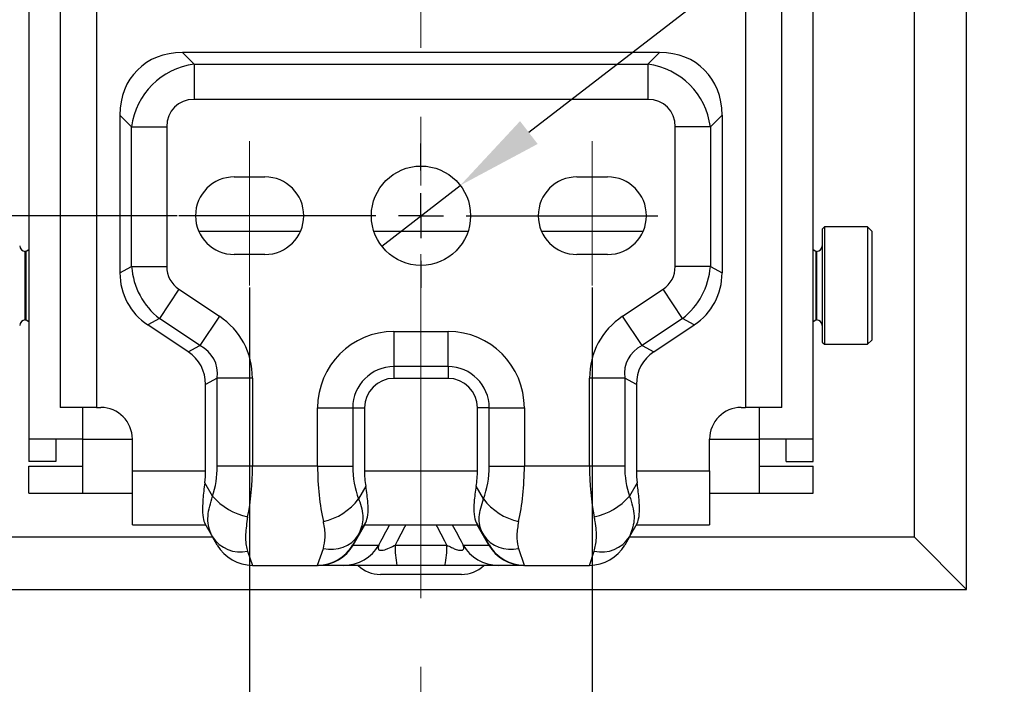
# Model space of a CAD drawing. Header units: millimetres. Extents: x 0 to 1737, y 0 to 594.
# Tile 34 of 42: x 1373 to 1409, y 200 to 224. Entities that reach past the tile are written whole.
import ezdxf

# ---------------------------------------------------------------- set-up
doc = ezdxf.new("R2010")
doc.units = ezdxf.units.MM
doc.header["$PDSIZE"] = -1
doc.linetypes.add('CENTERX2', pattern=[20.32, 12.7, -2.54, 2.54, -2.54])
doc.layers.add('SLD-0', color=7, linetype='Continuous')
doc.styles.add('SLDTEXTSTYLE0', font='TXT', dxfattribs={"width": 0.75})
doc.dimstyles.new('SLDDIMSTYLE1', dxfattribs={"dimtxt": 3.5, "dimasz": 3.2, "dimexe": 0, "dimexo": 0.0625, "dimgap": 0.875, "dimtad": 1, "dimdec": 1, "dimlfac": 3, "dimrnd": 1e-09, "dimzin": 4, "dimdsep": 46, "dimtxsty": 'SLDTEXTSTYLE0', "dimsah": 1, "dimcen": 0.09, "dimadec": 0, "dimazin": 1, "dimtfac": 1, "dimtdec": 1, "dimtofl": 0, "dimtmove": 0, "dimatfit": 3, "dimfxl": 1, "dimfrac": 2, "dimtolj": 1, "dimtzin": 12, "dimarcsym": 0})
doc.dimstyles.new('SLDDIMSTYLE4', dxfattribs={"dimtxt": 3.5, "dimasz": 3.2, "dimexe": 0, "dimexo": 0.0625, "dimgap": 0.875, "dimtad": 1, "dimdec": 1, "dimlfac": 3, "dimrnd": 1e-09, "dimzin": 4, "dimdsep": 46, "dimtxsty": 'SLDTEXTSTYLE0', "dimsah": 1, "dimcen": 0.09, "dimadec": 0, "dimazin": 1, "dimtfac": 1, "dimtdec": 1, "dimtmove": 0, "dimatfit": 0, "dimfxl": 1, "dimfrac": 2, "dimtolj": 1, "dimtzin": 12, "dimarcsym": 0})
doc.dimstyles.new('SLDDIMSTYLE9', dxfattribs={"dimtxt": 3.5, "dimasz": 3.2, "dimexe": 0, "dimexo": 0.0625, "dimgap": 0.875, "dimtad": 0, "dimtih": 1, "dimtoh": 1, "dimdec": 1, "dimlfac": 3, "dimrnd": 1e-09, "dimzin": 4, "dimdsep": 46, "dimtxsty": 'SLDTEXTSTYLE0', "dimblk1": 'NONE', "dimsah": 1, "dimcen": 0, "dimadec": 0, "dimazin": 1, "dimtfac": 1, "dimtdec": 1, "dimtmove": 0, "dimatfit": 3, "dimldrblk": 'NONE', "dimfxl": 1, "dimfrac": 2, "dimtolj": 1, "dimtzin": 12, "dimarcsym": 0})

# ---------------------------------------------------------------- blocks, each defined once
blk = doc.blocks.new('*D84')
at = {"layer": 'Defpoints', "color": 0, "transparency": 16777216}
for p in [(1381.458, 214.562), (1394.125, 214.562), (1394.125, 168.495)]:
    blk.add_point(p, dxfattribs=at)
at = {"layer": 'SLD-0', "color": 0, "lineweight": -2, "transparency": 16777216}
for p, q in [((1381.458, 214.499), (1381.458, 168.495)), ((1394.125, 214.499), (1394.125, 168.495)), ((1381.458, 168.495), (1355.508, 168.495)), ((1390.925, 168.495), (1384.658, 168.495))]:
    blk.add_line(p, q, dxfattribs=at)
at = {"layer": 'SLD-0', "color": 0, "transparency": 16777216}
for points in [[(1384.658, 169.028), (1384.658, 167.962), (1381.458, 168.495)], [(1390.925, 169.028), (1390.925, 167.962), (1394.125, 168.495)]]:
    blk.add_solid(points, dxfattribs=at)
at = {"layer": 'SLD-0', "color": 0, "transparency": 16777216, "insert": (1366.883, 172.87), "char_height": 3.5, "attachment_point": 2, "style": 'SLDTEXTSTYLE0'}
blk.add_mtext('\\A1;38.0 [1.50]', dxfattribs=at)
blk = doc.blocks.new('*D87')
at = {"layer": 'Defpoints', "color": 0, "transparency": 16777216}
for p in [(1378.855, 242.145), (1346.892, 217.145), (1378.843, 217.145)]:
    blk.add_point(p, dxfattribs=at)
at = {"layer": 'SLD-0', "color": 0, "lineweight": -2, "transparency": 16777216}
for p, q in [((1378.792, 242.145), (1346.892, 242.145)), ((1346.892, 238.945), (1346.892, 220.345)), ((1378.78, 217.145), (1346.892, 217.145))]:
    blk.add_line(p, q, dxfattribs=at)
at = {"layer": 'SLD-0', "color": 0, "transparency": 16777216}
for points in [[(1346.358, 238.945), (1347.425, 238.945), (1346.892, 242.145)], [(1346.358, 220.345), (1347.425, 220.345), (1346.892, 217.145)]]:
    blk.add_solid(points, dxfattribs=at)
at = {"layer": 'SLD-0', "color": 0, "transparency": 16777216, "insert": (1342.517, 229.645), "char_height": 3.5, "attachment_point": 2, "rotation": 90, "style": 'SLDTEXTSTYLE0'}
blk.add_mtext('\\A1;75.0 [2.95]', dxfattribs=at)
blk = doc.blocks.new('*D88')
at = {"layer": 'Defpoints', "color": 0, "transparency": 16777216}
for p in [(1389.244, 218.264), (1386.339, 216.026)]:
    blk.add_point(p, dxfattribs=at)
at = {"layer": 'SLD-0', "color": 0, "lineweight": -2, "transparency": 16777216}
for p, q in [((1435.752, 254.084), (1391.779, 220.216)), ((1438.952, 254.084), (1435.752, 254.084)), ((1386.339, 216.026), (1389.244, 218.264))]:
    blk.add_line(p, q, dxfattribs=at)
at = {"layer": 'SLD-0', "color": 0, "transparency": 16777216}
blk.add_solid([(1391.454, 220.639), (1392.105, 219.794), (1389.244, 218.264)], dxfattribs=at)
at = {"layer": 'SLD-0', "color": 0, "transparency": 16777216, "insert": (1439.827, 255.834), "char_height": 3.5, "attachment_point": 1, "style": 'SLDTEXTSTYLE0'}
blk.add_mtext('\\A1;3X∅11.0 [∅0.43]', dxfattribs=at)
blk = doc.blocks.new('_None')
blk = doc.blocks.new('SW_CENTERMARKSYMBOL_17')
at = {"layer": 'SLD-0', "color": 0}
for p, q in [((0, 1.667), (0, 2.667)), ((0, 0), (0, 0.833)), ((-1.667, 0), (-8.949, 0)), ((0, 0), (-0.833, 0)), ((0, 0), (0, -0.833)), ((0, 0), (0.833, 0)), ((1.667, 0), (8.758, 0)), ((0, -1.667), (0, -2.667))]:
    blk.add_line(p, q, dxfattribs=at)

msp = doc.modelspace()

# ---------------------------------------------------------------- linework, layer by layer
at = {"color": 7, "linetype": 'Continuous', "lineweight": 25}
for p, q in [((1407.958474, 203.344956), (1407.958474, 494.311622)), ((1373.291807, 275.394956), (1373.291807, 208.894956)), ((1402.291807, 208.894956), (1402.291807, 275.394956)), ((1374.458474, 274.228289), (1374.458474, 210.061622)), ((1375.791807, 274.228289), (1375.791807, 210.061622)), ((1399.791807, 274.228289), (1399.791807, 210.061622)), ((1401.125141, 210.061622), (1401.125141, 274.228289)), ((1406.033973, 205.269457), (1406.033973, 261.407623)), ((1378.972291, 223.17074), (1379.405304, 222.737727)), ((1396.611323, 223.17074), (1378.972291, 223.17074)), ((1396.178311, 222.737727), (1396.611323, 223.17074)), ((1379.405304, 222.737727), (1379.405304, 221.438689)), ((1379.405304, 222.737727), (1396.178311, 222.737727)), ((1396.178311, 222.737727), (1396.178311, 221.438689)), ((1396.178311, 221.438689), (1379.405304, 221.438689)), ((1377.095903, 220.428326), (1376.66289, 220.861339)), ((1376.66289, 220.861339), (1376.66289, 215.035929)), ((1398.920725, 220.861339), (1398.487712, 220.428326)), ((1398.920725, 220.861339), (1398.920725, 215.035929)), ((1377.095903, 215.26767), (1377.095903, 220.428326)), ((1377.095903, 220.428326), (1378.394941, 220.428326)), ((1378.394941, 220.428326), (1378.394941, 215.26767)), ((1397.188674, 215.26767), (1397.188674, 220.428326)), ((1398.487712, 220.428326), (1397.188674, 220.428326)), ((1398.487712, 220.428326), (1398.487712, 215.26767)), ((1380.891807, 218.578289), (1382.025141, 218.578289)), ((1393.558474, 218.578289), (1394.691807, 218.578289)), ((1383.334403, 216.561622), (1379.582546, 216.561622)), ((1389.529862, 216.561622), (1386.053753, 216.561622)), ((1396.001069, 216.561622), (1392.249212, 216.561622)), ((1402.705141, 216.728289), (1402.625141, 216.648289)), ((1402.625141, 216.648289), (1402.625141, 213.773838)), ((1404.302274, 216.728289), (1402.705141, 216.728289)), ((1402.705141, 216.728289), (1402.705141, 213.743635)), ((1404.458474, 216.572089), (1404.302274, 216.728289)), ((1404.302274, 216.728289), (1404.302274, 213.743635)), ((1404.458474, 216.572089), (1404.458474, 213.802606)), ((1373.195541, 215.827222), (1373.165907, 215.827222)), ((1373.165907, 213.296022), (1373.165907, 215.827222)), ((1373.291807, 215.882802), (1373.195541, 215.827222)), ((1373.195541, 213.296022), (1373.195541, 215.827222)), ((1402.388074, 215.827222), (1402.291807, 215.882802)), ((1402.417707, 215.827222), (1402.388074, 215.827222)), ((1402.388074, 215.827222), (1402.388074, 214.083817)), ((1402.417707, 215.827222), (1402.417707, 214.083817)), ((1382.025141, 215.711622), (1380.891807, 215.711622)), ((1394.691807, 215.711622), (1393.558474, 215.711622)), ((1376.66289, 215.035929), (1377.095903, 215.26767)), ((1377.095903, 215.26767), (1378.394941, 215.26767)), ((1398.487712, 215.26767), (1397.188674, 215.26767)), ((1398.487712, 215.26767), (1398.920725, 215.035929)), ((1378.844856, 214.426998), (1378.124279, 213.346132)), ((1378.844856, 214.426998), (1380.340411, 213.42996)), ((1395.243203, 213.42996), (1396.738759, 214.426998)), ((1397.459336, 213.346132), (1396.738759, 214.426998)), ((1402.388074, 214.083817), (1402.388074, 213.296022)), ((1402.417707, 214.083817), (1402.417707, 213.296022)), ((1402.625141, 213.773838), (1402.625141, 212.474956)), ((1402.705141, 213.743635), (1402.705141, 212.394956)), ((1404.302274, 213.743635), (1404.302274, 212.394956)), ((1404.458474, 213.802606), (1404.458474, 212.551156)), ((1373.165907, 213.296022), (1373.195541, 213.296022)), ((1373.195541, 213.296022), (1373.291807, 213.240443)), ((1378.124279, 213.346132), (1377.691266, 213.114391)), ((1379.619835, 212.349095), (1378.124279, 213.346132)), ((1380.340411, 213.42996), (1379.619835, 212.349095)), ((1395.96378, 212.349095), (1395.243203, 213.42996)), ((1397.459336, 213.346132), (1395.96378, 212.349095)), ((1397.892349, 213.114391), (1397.459336, 213.346132)), ((1402.291807, 213.240443), (1402.388074, 213.296022)), ((1402.388074, 213.296022), (1402.417707, 213.296022)), ((1379.186822, 212.117354), (1377.691266, 213.114391)), ((1396.396793, 212.117354), (1397.892349, 213.114391)), ((1386.791807, 212.869656), (1388.791807, 212.869656)), ((1386.791807, 212.869656), (1386.791807, 211.570618)), ((1388.791807, 211.570618), (1388.791807, 212.869656)), ((1404.302274, 212.394956), (1404.458474, 212.551156)), ((1379.186822, 212.117354), (1379.619835, 212.349095)), ((1395.96378, 212.349095), (1396.396793, 212.117354)), ((1402.625141, 212.474956), (1402.705141, 212.394956)), ((1402.705141, 212.394956), (1404.302274, 212.394956)), ((1388.791807, 211.570618), (1386.791807, 211.570618)), ((1386.791807, 211.570618), (1386.791807, 211.137606)), ((1388.791807, 211.570618), (1388.791807, 211.137606)), ((1380.26257, 211.148134), (1379.829557, 210.916393)), ((1380.26257, 207.898289), (1380.26257, 211.148134)), ((1381.561608, 211.148134), (1380.26257, 211.148134)), ((1381.561608, 211.148134), (1381.561608, 207.898289)), ((1388.791807, 211.137606), (1386.791807, 211.137606)), ((1394.022007, 207.898289), (1394.022007, 211.148134)), ((1395.321045, 211.148134), (1394.022007, 211.148134)), ((1395.321045, 211.148134), (1395.321045, 207.898289)), ((1395.754058, 210.916393), (1395.321045, 211.148134)), ((1379.829557, 207.728289), (1379.829557, 210.916393)), ((1395.754058, 210.916393), (1395.754058, 207.728289)), ((1375.791807, 210.061622), (1374.458474, 210.061622)), ((1375.291807, 208.894956), (1375.291807, 210.061622)), ((1375.791807, 210.061622), (1375.958474, 210.061622)), ((1383.97044, 207.898289), (1383.97044, 210.048289)), ((1383.97044, 210.048289), (1385.269478, 210.048289)), ((1385.269478, 210.048289), (1385.269478, 207.898289)), ((1385.269478, 210.048289), (1385.702491, 210.048289)), ((1385.702491, 210.048289), (1385.702491, 207.728289)), ((1390.314136, 210.048289), (1389.881124, 210.048289)), ((1389.881124, 207.728289), (1389.881124, 210.048289)), ((1390.314136, 207.898289), (1390.314136, 210.048289)), ((1390.314136, 210.048289), (1391.613175, 210.048289)), ((1391.613175, 210.048289), (1391.613175, 207.898289)), ((1399.625141, 210.061622), (1399.791807, 210.061622)), ((1401.125141, 210.061622), (1399.791807, 210.061622)), ((1400.291807, 210.061622), (1400.291807, 208.894956)), ((1375.291807, 208.894956), (1373.291807, 208.894956)), ((1373.291807, 208.894956), (1373.291807, 208.061622)), ((1374.291807, 208.894956), (1374.291807, 208.061622)), ((1375.291807, 206.894956), (1375.291807, 208.894956)), ((1375.291807, 208.894956), (1377.125141, 208.894956)), ((1377.125141, 207.728289), (1377.125141, 208.894956)), ((1398.458474, 207.728289), (1398.458474, 208.894956)), ((1398.458474, 208.894956), (1400.291807, 208.894956)), ((1400.291807, 208.894956), (1400.291807, 206.894956)), ((1402.291807, 208.894956), (1400.291807, 208.894956)), ((1401.291807, 208.061622), (1401.291807, 208.894956)), ((1402.291807, 208.061622), (1402.291807, 208.894956)), ((1374.291807, 208.061622), (1373.291807, 208.061622)), ((1373.291807, 206.894956), (1373.291807, 207.894956)), ((1373.291807, 207.894956), (1375.291807, 207.894956)), ((1381.561608, 207.898289), (1380.26257, 207.898289)), ((1383.97044, 207.898289), (1381.561608, 207.898289)), ((1383.97044, 207.898289), (1385.269478, 207.898289)), ((1390.314136, 207.898289), (1391.613175, 207.898289)), ((1394.022007, 207.898289), (1391.613175, 207.898289)), ((1395.321045, 207.898289), (1394.022007, 207.898289)), ((1400.291807, 207.894956), (1402.291807, 207.894956)), ((1401.291807, 208.061622), (1402.291807, 208.061622)), ((1402.291807, 206.894956), (1402.291807, 207.894956)), ((1377.125141, 207.728289), (1379.829557, 207.728289)), ((1377.125141, 205.729791), (1377.125141, 207.728289)), ((1385.702491, 207.728289), (1389.881124, 207.728289)), ((1395.754058, 207.728289), (1398.458474, 207.728289)), ((1398.458474, 207.728289), (1398.458474, 205.729791)), ((1380.085782, 206.787827), (1379.800447, 207.282042)), ((1385.751762, 207.150296), (1385.483649, 206.68591)), ((1390.099966, 206.68591), (1389.831853, 207.150296)), ((1395.783168, 207.282042), (1395.497833, 206.787827)), ((1373.291807, 206.894956), (1375.291807, 206.894956)), ((1375.291807, 206.894956), (1377.125141, 206.894956)), ((1398.458474, 206.894956), (1400.291807, 206.894956)), ((1400.291807, 206.894956), (1402.291807, 206.894956)), ((1377.125141, 205.729791), (1377.126042, 205.728289)), ((1377.126042, 205.728289), (1379.831481, 205.728289)), ((1379.801651, 205.779957), (1380.085782, 205.287827)), ((1385.287442, 204.981622), (1385.717343, 205.728289)), ((1385.483649, 205.352577), (1385.750733, 205.815181)), ((1385.700566, 205.728289), (1389.883048, 205.728289)), ((1389.832881, 205.815181), (1390.099966, 205.352577)), ((1390.296173, 204.981622), (1389.866272, 205.728289)), ((1395.497833, 205.287827), (1395.781964, 205.779957)), ((1395.752133, 205.728289), (1398.457573, 205.728289)), ((1398.457573, 205.728289), (1398.458474, 205.729791)), ((1380.096388, 205.269457), (1369.549642, 205.269457)), ((1380.26257, 204.981622), (1380.085782, 205.287827)), ((1385.483649, 205.352577), (1385.270841, 204.983983)), ((1390.312773, 204.983983), (1390.099966, 205.352577)), ((1395.497833, 205.287827), (1395.321045, 204.981622)), ((1406.033973, 205.269457), (1395.487226, 205.269457)), ((1407.958474, 203.344956), (1406.033973, 205.269457)), ((1385.270841, 204.983983), (1385.270023, 204.981622)), ((1385.270023, 204.981622), (1385.287442, 204.981622)), ((1385.287442, 204.981622), (1386.234678, 204.981622)), ((1386.839571, 204.981622), (1388.744043, 204.981622)), ((1389.348937, 204.981622), (1390.296173, 204.981622)), ((1390.296173, 204.981622), (1390.313591, 204.981622)), ((1390.313591, 204.981622), (1390.312773, 204.983983)), ((1381.38482, 204.749815), (1381.561608, 204.231622)), ((1383.971803, 204.235618), (1384.184611, 204.859392)), ((1391.399004, 204.859392), (1391.611812, 204.235618)), ((1394.022007, 204.231622), (1394.198794, 204.749815)), ((1381.561608, 204.231622), (1383.971094, 204.231622)), ((1383.971094, 204.231622), (1383.971803, 204.235618)), ((1383.991982, 204.231622), (1383.971094, 204.231622)), ((1384.939218, 204.231622), (1383.991982, 204.231622)), ((1388.678494, 204.231622), (1386.905121, 204.231622)), ((1391.591633, 204.231622), (1390.644397, 204.231622)), ((1391.612521, 204.231622), (1391.591633, 204.231622)), ((1391.611812, 204.235618), (1391.612521, 204.231622)), ((1391.612521, 204.231622), (1394.022007, 204.231622)), ((1389.291807, 203.894956), (1386.291807, 203.894956)), ((1367.625141, 203.344956), (1407.958474, 203.344956))]:
    msp.add_line(p, q, dxfattribs=at)
at = {"color": 250, "linetype": 'Continuous', "lineweight": 18}
msp.add_line((1394.125141, 219.894511), (1394.125141, 214.561622), dxfattribs=at)
at = {"color": 7, "linetype": 'Continuous', "lineweight": 25, "flags": 128}
msp.add_lwpolyline([(1391.27932, 204.269105), (1391.416748, 204.244455), (1391.612521, 204.231622)], dxfattribs=at)
at = {"color": 7, "linetype": 'Continuous', "lineweight": 25}
msp.add_circle((1387.791807, 217.144956), 1.833333, dxfattribs=at)
for centre, radius, start, end in [((1380.891807, 217.144956), 1.433333, 90, 270), ((1382.025141, 217.144956), 1.433333, 270, 90), ((1393.558474, 217.144956), 1.433333, 90, 270), ((1394.691807, 217.144956), 1.433333, 270, 90), ((1373.165907, 216.034656), 0.207433, 180, 270), ((1402.417707, 216.034656), 0.207433, 270, 0), ((1373.165907, 213.088589), 0.207433, 90, 180), ((1402.417707, 213.088589), 0.207433, 0, 90), ((1386.791807, 210.048289), 2.821367, 90, 180), ((1388.791807, 210.048289), 2.821367, 0, 90), ((1386.791807, 210.048289), 1.522329, 90, 180), ((1388.791807, 210.048289), 1.522329, 0, 90), ((1386.791807, 210.048289), 1.089316, 90, 180), ((1388.791807, 210.048289), 1.089316, 0, 90), ((1375.958474, 208.894956), 1.166667, 0, 90), ((1399.625141, 208.894956), 1.166667, 90, 180), ((1381.883698, 208.343924), 2.377801, 220.8762084, 257.8890057), ((1393.699917, 208.343924), 2.377801, 282.1109943, 319.1237916), ((1383.671158, 208.066163), 2.278206, 283.0249932, 322.7099193), ((1391.912457, 208.066163), 2.278206, 217.2900807, 256.9750068), ((1381.12793, 205.966828), 1.243831, 213.0858687, 281.919182), ((1384.484079, 206.02801), 1.206379, 255.626784, 325.9521724), ((1391.099536, 206.02801), 1.206379, 214.0478276, 284.373216), ((1394.455685, 205.966828), 1.243831, 258.080818, 326.9141313), ((1381.561608, 205.731622), 1.5, 210, 270), ((1383.974219, 205.733064), 1.497448, 269.9075678, 329.9842385), ((1383.991201, 205.726782), 1.49516, 270.0299138, 330.1070306), ((1383.971036, 205.731511), 1.499901, 289.6672645, 330.0027093), ((1384.938437, 205.726782), 1.49516, 270.0299138, 330.1070306), ((1389.702563, 204.853981), 2.865836, 177.4472503, 192.5425496), ((1385.881051, 204.853981), 2.865836, 347.4574504, 2.5527497), ((1390.645178, 205.726782), 1.49516, 209.8929694, 269.9700862), ((1391.592414, 205.726782), 1.49516, 209.8929694, 269.9700862), ((1391.609396, 205.733064), 1.497448, 210.0157615, 270.0924322), ((1391.61256, 205.731491), 1.499874, 209.9969632, 257.1629646), ((1394.022007, 205.731622), 1.5, 270, 330), ((1383.971093, 205.731386), 1.499763, 270.0000444, 289.6668299), ((1386.291807, 205.077945), 1.182989, 225.9737618, 270), ((1389.291807, 205.077945), 1.182989, 270, 313.907443)]:
    msp.add_arc(centre, radius, start, end, dxfattribs=at)
for centre, major_axis, ratio, start_param, end_param in [((1379.742092, 220.091538), (2.434322, -2.434322), 0.774596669, 2.482534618, 3.800650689), ((1395.841523, 220.091538), (-2.434322, -2.434322), 0.774596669, 2.482534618, 3.800650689), ((1379.742092, 220.091538), (-1.8866, 1.8866), 0.999479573, 5.624127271, 6.942243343), ((1395.841523, 220.091538), (1.8866, 1.8866), 0.999479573, 5.624127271, 6.942243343), ((1379.742092, 220.091538), (1.065016, -1.065016), 0.774596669, 2.482534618, 3.800650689), ((1395.841523, 220.091538), (-1.065016, -1.065016), 0.774596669, 2.482534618, 3.800650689), ((1379.742092, 215.447914), (-1.258288, 2.351132), 0.9935381, 1.149831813, 1.991760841), ((1379.742092, 215.447914), (1.229538, 0.658029), 0.836590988, 2.720628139, 3.562557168), ((1395.841523, 215.447914), (-1.229538, 0.658029), 0.836590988, 2.720628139, 3.562557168), ((1395.841523, 215.447914), (1.258288, 2.351132), 0.9935381, 4.291424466, 5.133353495), ((1379.742092, 215.447914), (2.810372, 1.504066), 0.836590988, 2.720628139, 3.562557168), ((1395.841523, 215.447914), (-2.810372, 1.504066), 0.836590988, 2.720628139, 3.562557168), ((1377.905056, 210.658902), (3.337317, 1.786078), 0.836590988, 5.862220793, 6.704149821), ((1397.678559, 210.658902), (-3.337317, 1.786078), 0.836590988, 5.862220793, 6.704149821), ((1377.905056, 210.658902), (2.230916, 1.19395), 0.65867914, 5.862220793, 6.704149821), ((1397.678559, 210.658902), (2.230916, -1.19395), 0.65867914, 2.720628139, 3.562557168), ((1377.905056, 210.658902), (1.756483, 0.940041), 0.836590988, 5.862220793, 6.704149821), ((1397.678559, 210.658902), (-1.756483, 0.940041), 0.836590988, 5.862220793, 6.704149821), ((1379.011644, 207.898289), (0, 2.166667), 0.577350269, 4.174270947, 4.71238898), ((1380.310682, 207.898289), (0, 3.666667), 0.341161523, 4.174270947, 4.71238898), ((1385.221366, 207.898289), (0, 3.666667), 0.341161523, 1.570796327, 2.164650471), ((1386.520404, 207.898289), (0, 2.166667), 0.577350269, 1.570796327, 2.164650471), ((1389.063211, 207.898289), (0, 2.166667), 0.577350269, 4.118534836, 4.71238898), ((1390.362249, 207.898289), (0, 3.666667), 0.341161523, 4.118534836, 4.71238898), ((1395.272933, 207.898289), (0, 3.666667), 0.341161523, 1.570796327, 2.10891436), ((1396.571971, 207.898289), (0, 2.166667), 0.577350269, 1.570796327, 2.10891436), ((1378.674856, 207.728289), (0, 2), 0.577350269, 4.487371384, 4.71238898), ((1386.857192, 207.728289), (0, 2), 0.577350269, 1.570796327, 1.863975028), ((1388.726423, 207.728289), (0, 2), 0.577350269, 4.419210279, 4.71238898), ((1396.908758, 207.728289), (0, 2), 0.577350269, 1.570796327, 1.795813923)]:
    msp.add_ellipse(centre, major_axis=major_axis, ratio=ratio, start_param=start_param, end_param=end_param, dxfattribs=at)
for points, knots in [([(1379.800447, 207.282042), (1379.773891, 207.072766), (1379.720745, 206.653952), (1379.708076, 206.156321), (1379.751615, 205.884089), (1379.790212, 205.803764), (1379.801651, 205.779957)], [0, 0, 0, 0, 0.295158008, 0.590686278, 0.878685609, 1, 1, 1, 1]), ([(1385.750733, 205.815181), (1385.781829, 205.896078), (1385.844069, 206.057998), (1385.847321, 206.534434), (1385.784236, 206.941003), (1385.751762, 207.150296)], [0, 0, 0, 0, 0.326363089, 0.653225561, 1, 1, 1, 1]), ([(1389.831853, 207.150296), (1389.801013, 206.953165), (1389.739286, 206.5586), (1389.736527, 206.071885), (1389.800141, 205.902406), (1389.832881, 205.815181)], [0, 0, 0, 0, 0.326414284, 0.653329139, 1, 1, 1, 1]), ([(1395.781964, 205.779957), (1395.808804, 205.849821), (1395.862517, 205.989636), (1395.875692, 206.443481), (1395.832651, 206.903001), (1395.794484, 207.195356), (1395.783168, 207.282042)], [0, 0, 0, 0, 0.295131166, 0.590633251, 0.878618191, 1, 1, 1, 1]), ([(1380.085782, 205.287827), (1380.063556, 205.330296), (1379.949835, 205.547588), (1379.864356, 206.030617), (1380.012011, 206.535552), (1380.085782, 206.787827)], [0, 0, 0, 0, 0.10838047, 0.554530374, 1, 1, 1, 1]), ([(1395.497833, 206.787827), (1395.520059, 206.726299), (1395.63378, 206.411488), (1395.719259, 205.852906), (1395.571604, 205.476091), (1395.497833, 205.287827)], [0, 0, 0, 0, 0.10838047, 0.554530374, 1, 1, 1, 1]), ([(1385.483649, 206.68591), (1385.498526, 206.648102), (1385.602814, 206.383062), (1385.693575, 205.888787), (1385.553616, 205.531291), (1385.483649, 205.352577)], [0, 0, 0, 0, 0.076817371, 0.538495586, 1, 1, 1, 1]), ([(1390.099966, 205.352577), (1390.085089, 205.38015), (1389.980801, 205.573441), (1389.890039, 206.003225), (1390.029999, 206.458377), (1390.099966, 206.68591)], [0, 0, 0, 0, 0.076817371, 0.538495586, 1, 1, 1, 1]), ([(1381.38482, 206.019046), (1381.350683, 205.797375), (1381.282209, 205.352746), (1381.320882, 204.958402), (1381.374473, 204.78357), (1381.38482, 204.749815)], [0, 0, 0, 0, 0.445142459, 0.892871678, 1, 1, 1, 1]), ([(1394.198794, 204.749815), (1394.232932, 204.901985), (1394.301406, 205.207208), (1394.262733, 205.682835), (1394.209141, 205.964637), (1394.198794, 206.019046)], [0, 0, 0, 0, 0.445142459, 0.892871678, 1, 1, 1, 1]), ([(1384.184611, 204.859392), (1384.213926, 204.988929), (1384.272693, 205.248612), (1384.235762, 205.61281), (1384.190894, 205.817858), (1384.184611, 205.846571)], [0, 0, 0, 0, 0.461190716, 0.924548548, 1, 1, 1, 1]), ([(1386.234678, 204.981622), (1386.243648, 204.998421), (1386.376284, 205.246822), (1386.50949, 205.49598), (1386.633688, 205.728289)], [0, 0, 0, 0, 0.0676252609, 1, 1, 1, 1]), ([(1387.226361, 205.728289), (1387.105931, 205.495997), (1386.976767, 205.24686), (1386.84826, 204.998421), (1386.839571, 204.981622)], [0, 0, 0, 0, 0.932384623, 1, 1, 1, 1]), ([(1388.744043, 204.981622), (1388.735354, 204.998421), (1388.606848, 205.24686), (1388.477684, 205.495997), (1388.357254, 205.728289)], [0, 0, 0, 0, 0.067615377, 1, 1, 1, 1]), ([(1388.949927, 205.728289), (1389.074125, 205.49598), (1389.207331, 205.246822), (1389.339967, 204.998421), (1389.348937, 204.981622)], [0, 0, 0, 0, 0.932374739, 1, 1, 1, 1]), ([(1391.399004, 205.846571), (1391.369689, 205.674193), (1391.310922, 205.328626), (1391.347852, 205.020482), (1391.392721, 204.879179), (1391.399004, 204.859392)], [0, 0, 0, 0, 0.461190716, 0.924548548, 1, 1, 1, 1]), ([(1386.234678, 204.981622), (1386.223037, 204.95032), (1386.203264, 204.897151), (1386.209693, 204.840253), (1386.235206, 204.806921), (1386.275584, 204.78814), (1386.32254, 204.786298), (1386.379944, 204.791736), (1386.455036, 204.807794), (1386.61127, 204.863898), (1386.74023, 204.927276), (1386.82625, 204.974335), (1386.839571, 204.981622)], [0, 0, 0, 0, 0.178929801, 0.303917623, 0.373603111, 0.451985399, 0.530981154, 0.53617881, 0.62922792, 0.735921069, 0.959103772, 1, 1, 1, 1]), ([(1388.744043, 204.981622), (1388.803448, 204.949922), (1388.903305, 204.896636), (1389.038288, 204.839377), (1389.138331, 204.806234), (1389.220448, 204.787939), (1389.271236, 204.786332), (1389.31706, 204.792234), (1389.355488, 204.809374), (1389.384973, 204.86666), (1389.371023, 204.929338), (1389.351394, 204.975805), (1389.348937, 204.981622)], [0, 0, 0, 0, 0.179550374, 0.301815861, 0.37395863, 0.450647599, 0.527887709, 0.53654462, 0.632225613, 0.737064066, 0.967079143, 1, 1, 1, 1]), ([(1386.905121, 204.231622), (1386.68374, 204.231622), (1386.239758, 204.231622), (1385.646251, 204.231622), (1385.2244, 204.231622), (1385.000675, 204.231622), (1384.957701, 204.231622), (1384.939218, 204.231622)], [0, 0, 0, 0, 0.225792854, 0.452830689, 0.656801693, 0.852386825, 1, 1, 1, 1]), ([(1390.644397, 204.231622), (1390.609927, 204.231622), (1390.540802, 204.231622), (1390.178414, 204.231622), (1389.675571, 204.231622), (1389.156208, 204.231622), (1388.822034, 204.231622), (1388.678494, 204.231622)], [0, 0, 0, 0, 0.22591017, 0.45304061, 0.657395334, 0.852838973, 1, 1, 1, 1])]:
    msp.add_open_spline(points, degree=3, knots=knots, dxfattribs=at)
at = {"layer": 'SLD-0', "color": 250, "linetype": 'CENTERX2', "lineweight": 18}
msp.add_line((1387.791807, 182.699649), (1387.791807, 515.042626), dxfattribs=at)
at = {"layer": 'SLD-0', "color": 250, "lineweight": 18}
msp.add_line((1381.458474, 219.894511), (1381.458474, 214.561622), dxfattribs=at)

# ---------------------------------------------------------------- block references
at = {"layer": 'SLD-0', "color": 250}
msp.add_blockref('SW_CENTERMARKSYMBOL_17', (1387.791807, 217.144956), dxfattribs=at)

# ---------------------------------------------------------------- dimensions: what is measured, and where the dimension line sits
dim = msp.add_diameter_dim_2p(p1=(1386.339343, 216.026269), p2=(1389.244271, 218.263642), text='3X<>', dimstyle='SLDDIMSTYLE9', dxfattribs=at)
dim.commit()
dim.dimension.update_dxf_attribs({"geometry": '*D88', "text_midpoint": (1455.139254, 254.083665), "dimtype": 163})
dim = msp.add_linear_dim(base=(1346.891807, 217.144956), p1=(1378.854978, 242.144956), p2=(1378.842921, 217.144956), angle=90, dimstyle='SLDDIMSTYLE4', dxfattribs=at)
dim.commit()
dim.dimension.update_dxf_attribs({"geometry": '*D87', "text_midpoint": (1346.891807, 229.644956), "dimtype": 160})
dim = msp.add_linear_dim(base=(1394.125141, 168.494956), p1=(1381.458474, 214.561622), p2=(1394.125141, 214.561622), dimstyle='SLDDIMSTYLE1', dxfattribs=at)
dim.commit()
dim.dimension.update_dxf_attribs({"geometry": '*D84', "text_midpoint": (1366.883474, 168.494956), "dimtype": 160})

doc.saveas('drawing.dxf')
